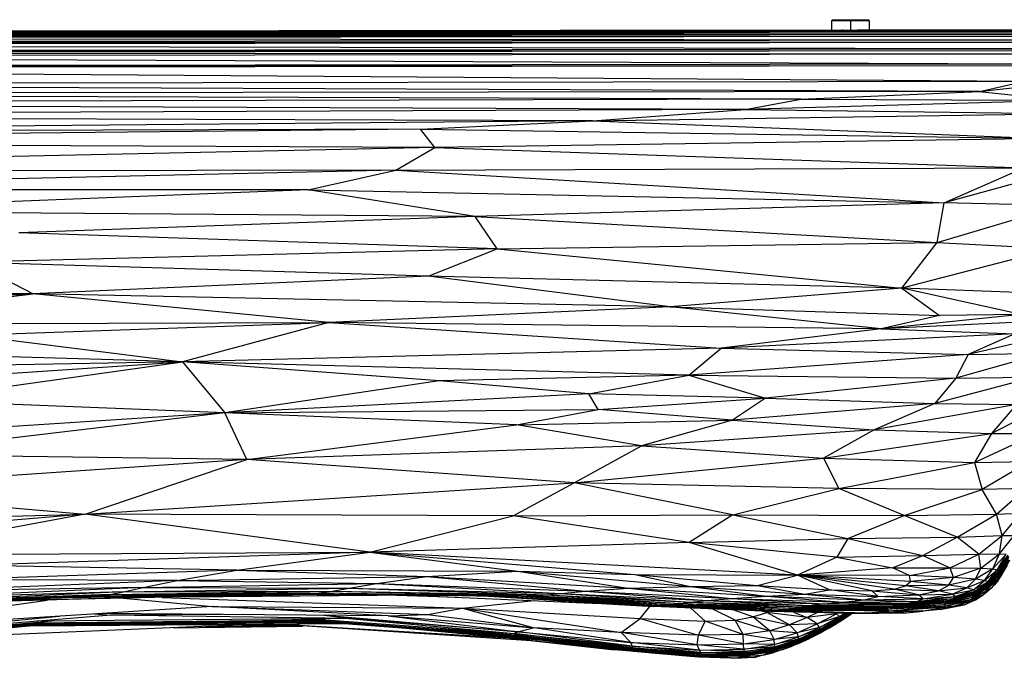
# Paper-space layout '_Posterior' of a CAD drawing. Header units: millimetres. Extents: x -674 to 124, y -13 to 1988.
# Tile 5 of 11: x -302 to -19, y -10 to 174. Entities that reach past the tile are written whole.
import ezdxf

# ---------------------------------------------------------------- set-up
doc = ezdxf.new("R2010")
doc.units = ezdxf.units.MM

psp = doc.layouts.new('_Posterior')

# ---------------------------------------------------------------- linework, layer by layer
at = {"color": 7, "linetype": 'Continuous', "lineweight": 25}
for p, q in [((-68.45, 173.57), (-68.75, 173.27)), ((-68.75, 173.27), (-68.75, 170.57)), ((-57.75, 173.27), (-68.75, 173.27)), ((-68.45, 173.57), (-58.05, 173.57)), ((-63.25, 173.57), (-63.25, 170.39)), ((-57.75, 173.27), (-58.05, 173.57)), ((-57.75, 170.57), (-57.75, 173.27)), ((-0.9, 170.46), (-546.28, 169.8)), ((-0.91, 170.19), (-546.28, 169.53)), ((-0.91, 170.19), (-546.28, 169.8)), ((-63.95, 170.4), (-483.04, 169.99)), ((-65.27, 170.51), (-482.94, 170.01)), ((-65.3, 170.52), (-482.76, 170.03)), ((-65.47, 170.54), (-482.74, 170.04)), ((-65.75, 170.54), (-482.45, 170.04)), ((-65.59, 170.54), (-482.45, 170.04)), ((-68.75, 170.57), (-57.75, 170.57)), ((-65.75, 170.57), (-65.75, 170.54)), ((-0.9, 170.46), (-62.56, 170.4)), ((-0.89, 170.59), (-61.23, 170.52)), ((-0.89, 170.59), (-61.21, 170.52)), ((-0.89, 170.62), (-61.03, 170.55)), ((-0.89, 170.62), (-60.92, 170.55)), ((-0.88, 170.62), (-60.75, 170.55)), ((-60.75, 170.55), (-60.75, 170.57)), ((-0.92, 169.75), (-546.28, 169.09)), ((-0.92, 169.75), (-546.28, 169.53)), ((-0.92, 169.28), (-546.28, 169.09)), ((-0.92, 169.28), (-546.27, 168.62)), ((-0.93, 168.78), (-546.27, 168.12)), ((-0.93, 168.78), (-546.27, 168.62)), ((-0.95, 167.71), (-546.27, 168.12)), ((-0.95, 167.71), (-546.26, 167.04)), ((-0.95, 166.98), (-546.26, 167.04)), ((-0.95, 166.98), (-546.26, 166.3)), ((-1.11, 165.11), (-546.26, 166.3)), ((-1.11, 165.11), (-546.25, 164.43)), ((-1.29, 164.6), (-546.25, 163.92)), ((-1.29, 164.6), (-546.25, 164.43)), ((-1.54, 163.68), (-546.25, 163.92)), ((-1.54, 163.68), (-546.24, 163)), ((-4.94, 160.77), (-546.24, 163)), ((-4.94, 160.77), (-546.22, 160.07)), ((-5.7, 160.28), (-546.22, 159.62)), ((-5.7, 160.28), (-546.22, 160.07)), ((-13.42, 155.77), (-546.22, 159.62)), ((-13.42, 155.77), (-546.19, 154.98)), ((-26.1, 152.88), (-546.19, 154.98)), ((-26.1, 152.88), (-13.42, 155.77)), ((-26.1, 152.88), (-0.85, 155.69)), ((-26.1, 152.88), (-546.17, 152.14)), ((-77.55, 150.7), (-546.17, 152.14)), ((-77.55, 150.7), (-546.15, 149.51)), ((-93.57, 147.72), (-77.55, 150.7)), ((-1.28, 150.32), (-93.57, 147.72)), ((-77.55, 150.7), (-26.1, 152.88)), ((-77.55, 150.7), (-1.28, 150.32)), ((-26.1, 152.88), (-1.28, 150.32)), ((-93.57, 147.72), (-546.15, 149.51)), ((-93.57, 147.72), (-546.13, 145.9)), ((-137.48, 144.41), (-93.57, 147.72)), ((-93.57, 147.72), (-1.75, 146.5)), ((-137.48, 144.41), (-546.13, 145.9)), ((-137.48, 144.41), (-1.75, 146.5)), ((-137.48, 144.41), (-545.46, 140.87)), ((-187.05, 142.03), (-545.46, 140.87)), ((-187.05, 142.03), (-544, 138.53)), ((-187.05, 142.03), (-137.48, 144.41)), ((-182.92, 136.75), (-187.05, 142.03)), ((-187.05, 142.03), (-6.37, 139.33)), ((-137.48, 144.41), (-6.37, 139.33)), ((-6.37, 139.33), (-182.92, 136.75)), ((-182.92, 136.75), (-544, 138.53)), ((-182.92, 136.75), (-503.96, 129.82)), ((-194.15, 130.23), (-182.92, 136.75)), ((-182.92, 136.75), (-13.34, 130.89)), ((-194.15, 130.23), (-13.34, 130.89)), ((-36.3, 120.87), (-13.34, 130.89)), ((-1.37, 130.43), (-36.3, 120.87)), ((-194.15, 130.23), (-503.96, 129.82)), ((-194.15, 130.23), (-442.22, 124.55)), ((-219.37, 124.59), (-194.15, 130.23)), ((-194.15, 130.23), (-36.3, 120.87)), ((-219.37, 124.59), (-442.22, 124.55)), ((-219.37, 124.59), (-372.55, 118.48)), ((-171.29, 116.93), (-219.37, 124.59)), ((-219.37, 124.59), (-36.3, 120.87)), ((-36.3, 120.87), (-171.29, 116.93)), ((-38.27, 109.41), (-36.3, 120.87)), ((-38.27, 109.41), (-2.71, 120.01)), ((-2.71, 120.01), (-36.3, 120.87)), ((-171.29, 116.93), (-372.55, 118.48)), ((-171.29, 116.93), (-302.66, 112.16)), ((-164.97, 107.6), (-171.29, 116.93)), ((-171.29, 116.93), (-38.27, 109.41)), ((-164.97, 107.6), (-302.66, 112.16)), ((-164.97, 107.6), (-38.27, 109.41)), ((-48.43, 96.24), (-38.27, 109.41)), ((-38.27, 109.41), (-4.83, 107.61)), ((-164.97, 107.6), (-316.29, 103.7)), ((-184.85, 99.74), (-164.97, 107.6)), ((-164.97, 107.6), (-48.43, 96.24)), ((-4.83, 107.61), (-48.43, 96.24)), ((-298.64, 94.65), (-316.29, 103.7)), ((-184.85, 99.74), (-316.29, 103.7)), ((-184.85, 99.74), (-298.64, 94.65)), ((-115.16, 90.87), (-184.85, 99.74)), ((-48.43, 96.24), (-184.85, 99.74)), ((-298.64, 94.65), (-503.83, 93.09)), ((-483.81, 85.59), (-298.64, 94.65)), ((-366.97, 85.96), (-298.64, 94.65)), ((-213.38, 86.34), (-298.64, 94.65)), ((-115.16, 90.87), (-298.64, 94.65)), ((-48.43, 96.24), (-115.16, 90.87)), ((-48.43, 96.24), (-37.62, 88.34)), ((-14.07, 88.67), (-48.43, 96.24)), ((-4.75, 94.66), (-48.43, 96.24)), ((-115.16, 90.87), (-213.38, 86.34)), ((-54.39, 84.56), (-115.16, 90.87)), ((-115.16, 90.87), (-37.62, 88.34)), ((-14.07, 88.67), (-54.39, 84.56)), ((-37.62, 88.34), (-54.39, 84.56)), ((-14.07, 88.67), (-37.62, 88.34)), ((-366.97, 85.96), (-213.38, 86.34)), ((-316.42, 82.7), (-213.38, 86.34)), ((-213.38, 86.34), (-255.59, 75)), ((-213.38, 86.34), (-100.5, 78.96)), ((-54.39, 84.56), (-213.38, 86.34)), ((-8.51, 86.76), (-54.39, 84.56)), ((-316.42, 82.7), (-255.59, 75)), ((-54.39, 84.56), (-100.5, 78.96)), ((-15.9, 83.11), (-100.5, 78.96)), ((-54.39, 84.56), (-15.9, 83.11)), ((-15.9, 83.11), (-29.37, 77.16)), ((-4.21, 83.02), (-29.37, 77.16)), ((-255.59, 75), (-357, 78.02)), ((-100.5, 78.96), (-255.59, 75)), ((-109.83, 71.18), (-100.5, 78.96)), ((-29.37, 77.16), (-109.83, 71.18)), ((-100.5, 78.96), (-29.37, 77.16)), ((-7.12, 77.58), (-32.9, 70.34)), ((-29.37, 77.16), (-32.9, 70.34)), ((-29.37, 77.16), (-7.12, 77.58)), ((-255.59, 75), (-364.83, 73.19)), ((-357.67, 68.27), (-255.59, 75)), ((-334.38, 63.97), (-255.59, 75)), ((-255.59, 75), (-243.38, 60.37)), ((-181.67, 69.53), (-255.59, 75)), ((-109.83, 71.18), (-255.59, 75)), ((-109.83, 71.18), (-181.67, 69.53)), ((-138.59, 65.86), (-109.83, 71.18)), ((-109.83, 71.18), (-87.74, 64.55)), ((-109.83, 71.18), (-32.9, 70.34)), ((-181.67, 69.53), (-243.38, 60.37)), ((-138.59, 65.86), (-181.67, 69.53)), ((-32.9, 70.34), (-87.74, 64.55)), ((-10.15, 70.69), (-39, 63)), ((-32.9, 70.34), (-39, 63)), ((-32.9, 70.34), (-10.15, 70.69)), ((-138.59, 65.86), (-243.38, 60.37)), ((-135.89, 61.34), (-138.59, 65.86)), ((-87.74, 64.55), (-138.59, 65.86)), ((-243.38, 60.37), (-334.38, 63.97)), ((-135.89, 61.34), (-87.74, 64.55)), ((-87.74, 64.55), (-97.23, 58.27)), ((-39, 63), (-97.23, 58.27)), ((-87.74, 64.55), (-39, 63)), ((-39, 63), (-56.4, 55.47)), ((-15.45, 62.76), (-56.4, 55.47)), ((-39, 63), (-15.45, 62.76)), ((-15.45, 62.76), (-22.67, 54.38)), ((-22.67, 54.38), (-6.84, 62.69)), ((-243.38, 60.37), (-406.48, 49.67)), ((-243.38, 60.37), (-343.94, 48.36)), ((-243.38, 60.37), (-135.89, 61.34)), ((-237.05, 46.9), (-243.38, 60.37)), ((-159.43, 56.87), (-243.38, 60.37)), ((-159.43, 56.87), (-135.89, 61.34)), ((-97.23, 58.27), (-135.89, 61.34)), ((-237.05, 46.9), (-159.43, 56.87)), ((-159.43, 56.87), (-97.23, 58.27)), ((-123.45, 50.83), (-159.43, 56.87)), ((-97.23, 58.27), (-123.45, 50.83)), ((-97.23, 58.27), (-56.4, 55.47)), ((-56.4, 55.47), (-123.45, 50.83)), ((-56.4, 55.47), (-70.99, 47.25)), ((-70.99, 47.25), (-22.67, 54.38)), ((-56.4, 55.47), (-22.67, 54.38)), ((-27.51, 46.05), (-9.68, 54.43)), ((-22.67, 54.38), (-27.51, 46.05)), ((-22.67, 54.38), (-9.68, 54.43)), ((-237.05, 46.9), (-343.94, 48.36)), ((-123.45, 50.83), (-237.05, 46.9)), ((-142.8, 40.21), (-123.45, 50.83)), ((-123.45, 50.83), (-70.99, 47.25)), ((-237.05, 46.9), (-364.11, 38.21)), ((-283.54, 31.12), (-237.05, 46.9)), ((-142.8, 40.21), (-237.05, 46.9)), ((-142.8, 40.21), (-70.99, 47.25)), ((-70.99, 47.25), (-66.62, 38.59)), ((-70.99, 47.25), (-27.51, 46.05)), ((-66.62, 38.59), (-27.51, 46.05)), ((-27.51, 46.05), (-11.66, 46.32)), ((-27.51, 46.05), (-25.38, 38.22)), ((-11.66, 46.32), (-25.38, 38.22)), ((-283.54, 31.12), (-142.8, 40.21)), ((-160.38, 30.65), (-142.8, 40.21)), ((-97.15, 30.92), (-142.8, 40.21)), ((-66.62, 38.59), (-142.8, 40.21)), ((-364.11, 38.21), (-283.54, 31.12)), ((-97.15, 30.92), (-66.62, 38.59)), ((-47.75, 30.8), (-66.62, 38.59)), ((-25.38, 38.22), (-66.62, 38.59)), ((-47.75, 30.8), (-25.38, 38.22)), ((-12.81, 38.58), (-25.38, 38.22)), ((-21.19, 31.19), (-25.38, 38.22)), ((-21.19, 31.19), (-12.81, 38.58)), ((-47.75, 30.8), (-21.19, 31.19)), ((-32.56, 24.57), (-21.19, 31.19)), ((-21.19, 31.19), (-14.16, 31.41)), ((-19.58, 25), (-21.19, 31.19)), ((-19.58, 25), (-14.16, 31.41)), ((-283.54, 31.12), (-419.55, 19.77)), ((-398.85, 28.17), (-283.54, 31.12)), ((-283.54, 31.12), (-346.82, 19.42)), ((-201.6, 20.24), (-283.54, 31.12)), ((-160.38, 30.65), (-283.54, 31.12)), ((-201.6, 20.24), (-160.38, 30.65)), ((-160.38, 30.65), (-97.15, 30.92)), ((-109.67, 22.96), (-160.38, 30.65)), ((-97.15, 30.92), (-109.67, 22.96)), ((-97.15, 30.92), (-64.05, 24.19)), ((-97.15, 30.92), (-47.75, 30.8)), ((-64.05, 24.19), (-47.75, 30.8)), ((-32.56, 24.57), (-47.75, 30.8)), ((-109.67, 22.96), (-201.6, 20.24)), ((-109.67, 22.96), (-64.05, 24.19)), ((-78.53, 13.57), (-109.67, 22.96)), ((-67.22, 18.76), (-109.67, 22.96)), ((-64.05, 24.19), (-67.22, 18.76)), ((-64.05, 24.19), (-32.56, 24.57)), ((-64.05, 24.19), (-42.45, 19.25)), ((-42.45, 19.25), (-32.56, 24.57)), ((-32.56, 24.57), (-19.58, 25)), ((-26.34, 19.66), (-32.56, 24.57)), ((-26.34, 19.66), (-19.58, 25)), ((-20.32, 19.73), (-16.11, 25.02)), ((-20.32, 19.73), (-19.58, 25)), ((-19.58, 25), (-16.11, 25.02)), ((-346.82, 19.42), (-201.6, 20.24)), ((-201.6, 20.24), (-315.44, 16.41)), ((-239.89, 15), (-201.6, 20.24)), ((-201.6, 20.24), (-159.12, 14.78)), ((-201.6, 20.24), (-125.34, 13.76)), ((-78.53, 13.57), (-201.6, 20.24)), ((-67.22, 18.76), (-78.53, 13.57)), ((-67.22, 18.76), (-42.45, 19.25)), ((-67.22, 18.76), (-51.14, 15.67)), ((-51.14, 15.67), (-42.45, 19.25)), ((-42.45, 19.25), (-26.34, 19.66)), ((-42.45, 19.25), (-34.59, 15.68)), ((-34.59, 15.68), (-26.34, 19.66)), ((-26.34, 19.66), (-20.32, 19.73)), ((-25.71, 15.63), (-26.34, 19.66)), ((-25.71, 15.63), (-20.32, 19.73)), ((-22.22, 15.42), (-20.32, 19.73)), ((-22.22, 15.42), (-18.47, 19.59)), ((-20.99, 15.16), (-18.47, 19.59)), ((-20.99, 15.16), (-17.88, 19.38)), ((-17.45, 17.86), (-20.73, 12.77)), ((-17.85, 17.46), (-20.73, 12.77)), ((-20.55, 14.9), (-17.88, 19.38)), ((-20.55, 14.9), (-17.67, 19.1)), ((-20.49, 13.65), (-17.73, 18.06)), ((-17.85, 17.46), (-20.49, 13.65)), ((-20.39, 14.61), (-17.67, 19.1)), ((-20.39, 14.61), (-17.64, 18.67)), ((-20.38, 14.21), (-17.64, 18.67)), ((-20.38, 14.21), (-17.73, 18.06)), ((-20.32, 19.73), (-18.47, 19.59)), ((-17.45, 17.86), (-19.46, 14.12)), ((-239.89, 15), (-321.9, 12.32)), ((-239.89, 15), (-315.44, 16.41)), ((-257.07, 12.04), (-239.89, 15)), ((-239.89, 15), (-185.23, 13.22)), ((-239.89, 15), (-159.12, 14.78)), ((-185.23, 13.22), (-159.12, 14.78)), ((-159.12, 14.78), (-127.28, 9.84)), ((-159.12, 14.78), (-109.27, 10.34)), ((-159.12, 14.78), (-125.34, 13.76)), ((-51.14, 15.67), (-78.53, 13.57)), ((-51.14, 15.67), (-34.59, 15.68)), ((-46.29, 13.45), (-51.14, 15.67)), ((-46.29, 13.45), (-34.59, 15.68)), ((-33.55, 12.88), (-34.59, 15.68)), ((-34.59, 15.68), (-25.71, 15.63)), ((-25.71, 15.63), (-33.55, 12.88)), ((-27.22, 12.43), (-25.71, 15.63)), ((-22.22, 15.42), (-27.22, 12.43)), ((-25.71, 15.63), (-22.22, 15.42)), ((-24.65, 12.02), (-22.22, 15.42)), ((-24.65, 12.02), (-20.99, 15.16)), ((-23.73, 11.67), (-20.99, 15.16)), ((-23.73, 11.67), (-20.55, 14.9)), ((-23.45, 10.63), (-20.38, 14.21)), ((-23.44, 11.36), (-20.55, 14.9)), ((-23.44, 11.36), (-20.39, 14.61)), ((-23.38, 11.04), (-20.39, 14.61)), ((-23.38, 11.04), (-20.38, 14.21)), ((-22.22, 15.42), (-20.99, 15.16)), ((-20.99, 15.16), (-20.55, 14.9)), ((-20.55, 14.9), (-20.39, 14.61)), ((-20.38, 14.21), (-20.49, 13.65)), ((-20.39, 14.61), (-20.38, 14.21)), ((-20.07, 13.08), (-18.08, 16.44)), ((-19.46, 14.12), (-18.08, 16.44)), ((-257.07, 12.04), (-330.35, 9.07)), ((-257.07, 12.04), (-321.9, 12.32)), ((-266.85, 10.02), (-257.07, 12.04)), ((-257.07, 12.04), (-185.23, 13.22)), ((-257.07, 12.04), (-199.68, 11.21)), ((-199.68, 11.21), (-185.23, 13.22)), ((-185.23, 13.22), (-139.56, 8.99)), ((-185.23, 13.22), (-127.28, 9.84)), ((-125.34, 13.76), (-109.27, 10.34)), ((-125.34, 13.76), (-90.11, 10.63)), ((-125.34, 13.76), (-78.53, 13.57)), ((-90.11, 10.63), (-78.53, 13.57)), ((-57.06, 9.08), (-78.53, 13.57)), ((-50.63, 9.57), (-78.53, 13.57)), ((-69.31, 9.32), (-78.53, 13.57)), ((-47.44, 10.48), (-78.53, 13.57)), ((-45.95, 11.76), (-78.53, 13.57)), ((-46.29, 13.45), (-78.53, 13.57)), ((-47.44, 10.48), (-45.95, 11.76)), ((-45.95, 11.76), (-46.29, 13.45)), ((-33.55, 12.88), (-46.29, 13.45)), ((-33.55, 12.88), (-45.95, 11.76)), ((-34.98, 10.7), (-45.95, 11.76)), ((-34.98, 10.7), (-33.55, 12.88)), ((-27.22, 12.43), (-34.98, 10.7)), ((-27.22, 12.43), (-33.55, 12.88)), ((-29.77, 9.96), (-27.22, 12.43)), ((-29.77, 9.96), (-24.65, 12.02)), ((-27.81, 9.39), (-24.65, 12.02)), ((-27.81, 9.39), (-23.73, 11.67)), ((-27.36, 8.59), (-23.44, 11.36)), ((-27.31, 8.95), (-23.73, 11.67)), ((-27.31, 8.95), (-23.44, 11.36)), ((-24.65, 12.02), (-27.22, 12.43)), ((-23.73, 11.67), (-24.65, 12.02)), ((-24.26, 8.97), (-20.73, 12.77)), ((-23.44, 11.36), (-23.73, 11.67)), ((-23.67, 10.01), (-20.49, 13.65)), ((-23.67, 10.01), (-20.73, 12.77)), ((-23.45, 10.63), (-20.49, 13.65)), ((-23.38, 11.04), (-23.44, 11.36)), ((-20.73, 12.77), (-22.6, 9.99)), ((-22.6, 9.99), (-20.9, 11.9)), ((-20.9, 11.9), (-21.74, 10.8)), ((-19.46, 14.12), (-20.9, 11.9)), ((-20.9, 11.9), (-20.07, 13.08)), ((-20.73, 12.77), (-20.9, 11.9)), ((-20.73, 12.77), (-19.46, 14.12)), ((-20.73, 12.77), (-20.49, 13.65)), ((-19.46, 14.12), (-20.07, 13.08)), ((-272.55, 8.77), (-338.58, 5.86)), ((-266.85, 10.02), (-335.74, 7.02)), ((-272.55, 8.77), (-335.74, 7.02)), ((-266.85, 10.02), (-330.35, 9.07)), ((-276.34, 8.04), (-212.44, 9.01)), ((-276.34, 8.04), (-272.55, 8.77)), ((-272.55, 8.77), (-266.85, 10.02)), ((-272.55, 8.77), (-207.61, 9.86)), ((-272.55, 8.77), (-212.44, 9.01)), ((-266.85, 10.02), (-199.68, 11.21)), ((-266.85, 10.02), (-207.61, 9.86)), ((-216.33, 8.49), (-212.44, 9.01)), ((-212.44, 9.01), (-207.61, 9.86)), ((-212.44, 9.01), (-150.78, 7.93)), ((-212.44, 9.01), (-153.63, 7.66)), ((-207.61, 9.86), (-199.68, 11.21)), ((-207.61, 9.86), (-150.78, 7.93)), ((-207.61, 9.86), (-146.65, 8.35)), ((-199.68, 11.21), (-146.65, 8.35)), ((-199.68, 11.21), (-139.56, 8.99)), ((-146.65, 8.35), (-139.56, 8.99)), ((-139.56, 8.99), (-127.28, 9.84)), ((-139.56, 8.99), (-104.65, 6.29)), ((-139.56, 8.99), (-97.45, 6.88)), ((-127.28, 9.84), (-109.27, 10.34)), ((-127.28, 9.84), (-97.45, 6.88)), ((-127.28, 9.84), (-87.39, 7.5)), ((-109.27, 10.34), (-90.11, 10.63)), ((-109.27, 10.34), (-87.39, 7.5)), ((-109.27, 10.34), (-76.41, 8.16)), ((-90.11, 10.63), (-76.41, 8.16)), ((-90.11, 10.63), (-69.31, 9.32)), ((-76.41, 8.16), (-69.31, 9.32)), ((-55.29, 7.44), (-69.31, 9.32)), ((-69.31, 9.32), (-57.06, 9.08)), ((-57.06, 9.08), (-50.63, 9.57)), ((-55.29, 7.44), (-57.06, 9.08)), ((-57.06, 9.08), (-43.62, 7.91)), ((-50.63, 9.57), (-47.44, 10.48)), ((-43.62, 7.91), (-50.63, 9.57)), ((-50.63, 9.57), (-37.91, 9.06)), ((-34.98, 10.7), (-47.44, 10.48)), ((-37.91, 9.06), (-47.44, 10.48)), ((-43.62, 7.91), (-37.91, 9.06)), ((-37.91, 9.06), (-34.98, 10.7)), ((-37.91, 9.06), (-29.77, 9.96)), ((-33.94, 8.1), (-37.91, 9.06)), ((-29.77, 9.96), (-34.98, 10.7)), ((-34.54, 6.43), (-27.36, 8.59)), ((-33.94, 8.1), (-29.77, 9.96)), ((-33.94, 8.1), (-27.81, 9.39)), ((-33.65, 6.87), (-27.31, 8.95)), ((-33.65, 6.87), (-27.36, 8.59)), ((-33.11, 7.4), (-27.81, 9.39)), ((-33.11, 7.4), (-27.31, 8.95)), ((-27.81, 9.39), (-29.77, 9.96)), ((-28.31, 6.66), (-24.26, 8.97)), ((-28.08, 7.24), (-23.67, 10.01)), ((-28.08, 7.24), (-24.26, 8.97)), ((-27.31, 8.95), (-27.81, 9.39)), ((-27.78, 7.8), (-23.45, 10.63)), ((-27.78, 7.8), (-23.67, 10.01)), ((-27.55, 8.23), (-23.38, 11.04)), ((-27.55, 8.23), (-23.45, 10.63)), ((-27.55, 8.23), (-27.36, 8.59)), ((-27.36, 8.59), (-23.38, 11.04)), ((-27.36, 8.59), (-27.31, 8.95)), ((-24.96, 8), (-22.6, 9.99)), ((-24.96, 8), (-24.26, 8.97)), ((-24, 8.67), (-24.96, 8)), ((-24.26, 8.97), (-23.67, 10.01)), ((-24.26, 8.97), (-22.6, 9.99)), ((-21.74, 10.8), (-24, 8.67)), ((-22.6, 9.99), (-24, 8.67)), ((-23.67, 10.01), (-23.45, 10.63)), ((-23.45, 10.63), (-23.38, 11.04)), ((-22.6, 9.99), (-21.74, 10.8)), ((-298.13, 6.61), (-359.93, 2.3)), ((-354.27, -2.24), (-294.52, 6.41)), ((-285.17, 7.31), (-348.98, 3.86)), ((-280.04, 7.59), (-343.63, 4.58)), ((-285.17, 7.31), (-343.63, 4.58)), ((-276.34, 8.04), (-340.65, 5.17)), ((-280.04, 7.59), (-340.65, 5.17)), ((-276.34, 8.04), (-338.58, 5.86)), ((-285, 6.68), (-305.31, 6.11)), ((-254.84, 7.31), (-302.19, 6.33)), ((-254.84, 7.31), (-301.1, 6.4)), ((-300.84, 6.42), (-256.45, 7.48)), ((-256.45, 7.48), (-290.34, 7.03)), ((-255.29, 7.7), (-290, 7.05)), ((-257.33, 7.67), (-289.48, 7.08)), ((-270.69, 7.47), (-289.17, 7.09)), ((-286.64, 7.23), (-231.46, 8.06)), ((-285.17, 7.31), (-221.16, 8.2)), ((-285.17, 7.31), (-280.04, 7.59)), ((-280.04, 7.59), (-216.33, 8.49)), ((-280.04, 7.59), (-221.16, 8.2)), ((-280.04, 7.59), (-276.34, 8.04)), ((-276.34, 8.04), (-216.33, 8.49)), ((-272.53, 6.94), (-247.02, 4.59)), ((-261.4, 7.17), (-174.9, 4.06)), ((-256.45, 7.48), (-223.84, 8.05)), ((-256.45, 7.48), (-240.19, 7.93)), ((-256.45, 7.48), (-190.43, 7.91)), ((-256.45, 7.48), (-254.84, 7.31)), ((-254.84, 7.31), (-188.51, 7.89)), ((-222.15, 8.06), (-233.1, 8.03)), ((-229.1, 8.09), (-191.49, 7.92)), ((-221.16, 8.2), (-216.33, 8.49)), ((-221.16, 8.2), (-156.64, 7.58)), ((-216.33, 8.49), (-153.63, 7.66)), ((-216.33, 8.49), (-156.64, 7.58)), ((-193.82, 7.84), (-176.13, 7.24)), ((-190.44, 7.87), (-135.51, 5.46)), ((-174.9, 4.06), (-154.34, 6.29)), ((-174.6, 7.75), (-163.29, 7.42)), ((-167.32, 7.54), (-151.68, 6.54)), ((-144.96, 6.03), (-166.78, 7.68)), ((-119.88, 4.52), (-165.99, 7.67)), ((-165.46, 7.67), (-121.09, 4.81)), ((-159.33, 7.61), (-121.09, 4.81)), ((-158.96, 7.61), (-117.59, 4.95)), ((-156.64, 7.58), (-153.63, 7.66)), ((-156.64, 7.58), (-114.7, 5.15)), ((-156.64, 7.58), (-117.59, 4.95)), ((-153.63, 7.66), (-150.78, 7.93)), ((-153.63, 7.66), (-112.27, 5.44)), ((-153.63, 7.66), (-114.7, 5.15)), ((-150.78, 7.93), (-146.65, 8.35)), ((-150.78, 7.93), (-109.26, 5.81)), ((-150.78, 7.93), (-112.27, 5.44)), ((-146.65, 8.35), (-109.26, 5.81)), ((-146.65, 8.35), (-104.65, 6.29)), ((-144.96, 6.03), (-119.88, 4.52)), ((-112.27, 5.44), (-109.26, 5.81)), ((-109.26, 5.81), (-104.65, 6.29)), ((-109.26, 5.81), (-75.12, 4.84)), ((-109.26, 5.81), (-77.85, 4.43)), ((-104.65, 6.29), (-97.45, 6.88)), ((-104.65, 6.29), (-71.01, 5.29)), ((-104.65, 6.29), (-75.12, 4.84)), ((-97.45, 6.88), (-87.39, 7.5)), ((-97.45, 6.88), (-71.01, 5.29)), ((-97.45, 6.88), (-65.42, 5.82)), ((-87.39, 7.5), (-76.41, 8.16)), ((-87.39, 7.5), (-65.42, 5.82)), ((-87.39, 7.5), (-59.31, 6.46)), ((-76.41, 8.16), (-59.31, 6.46)), ((-76.41, 8.16), (-55.29, 7.44)), ((-71.01, 5.29), (-65.42, 5.82)), ((-65.42, 5.82), (-59.31, 6.46)), ((-65.42, 5.82), (-44.13, 6.04)), ((-65.42, 5.82), (-46.94, 5.46)), ((-59.31, 6.46), (-55.29, 7.44)), ((-59.31, 6.46), (-42.31, 6.81)), ((-59.31, 6.46), (-44.13, 6.04)), ((-55.29, 7.44), (-43.62, 7.91)), ((-42.31, 6.81), (-55.29, 7.44)), ((-51.35, 4.58), (-35.33, 6.03)), ((-49.49, 5), (-34.54, 6.43)), ((-49.49, 5), (-35.33, 6.03)), ((-46.94, 5.46), (-33.65, 6.87)), ((-46.94, 5.46), (-34.54, 6.43)), ((-46.94, 5.46), (-44.13, 6.04)), ((-44.13, 6.04), (-33.11, 7.4)), ((-44.13, 6.04), (-33.65, 6.87)), ((-44.13, 6.04), (-42.31, 6.81)), ((-43.62, 7.91), (-33.94, 8.1)), ((-42.31, 6.81), (-43.62, 7.91)), ((-42.31, 6.81), (-33.94, 8.1)), ((-42.31, 6.81), (-33.11, 7.4)), ((-36.23, 5.18), (-28.08, 7.24)), ((-36.23, 5.18), (-28.31, 6.66)), ((-35.91, 5.61), (-27.78, 7.8)), ((-35.91, 5.61), (-28.08, 7.24)), ((-35.91, 4.8), (-28.31, 6.66)), ((-35.91, 4.8), (-27.96, 6.42)), ((-35.91, 5.61), (-35.33, 6.03)), ((-35.33, 6.03), (-27.55, 8.23)), ((-35.33, 6.03), (-27.78, 7.8)), ((-35.33, 6.03), (-34.54, 6.43)), ((-34.54, 6.43), (-27.55, 8.23)), ((-34.54, 6.43), (-33.65, 6.87)), ((-33.11, 7.4), (-33.94, 8.1)), ((-33.91, 4.58), (-27.21, 6.51)), ((-33.91, 4.58), (-27.96, 6.42)), ((-33.65, 6.87), (-33.11, 7.4)), ((-30.54, 5.08), (-27.21, 6.51)), ((-28.31, 6.66), (-24.96, 8)), ((-28.31, 6.66), (-28.08, 7.24)), ((-27.96, 6.42), (-28.31, 6.66)), ((-28.08, 7.24), (-27.78, 7.8)), ((-27.96, 6.42), (-24.96, 8)), ((-27.21, 6.51), (-27.96, 6.42)), ((-27.78, 7.8), (-27.55, 8.23)), ((-27.21, 6.51), (-25.07, 7.94)), ((-247.02, 4.59), (-354.27, -2.24)), ((-247.02, 4.59), (-174.9, 4.06)), ((-247.02, 4.59), (-185.05, 2.29)), ((-196.32, 1.85), (-247.02, 4.59)), ((-185.05, 2.29), (-174.9, 4.06)), ((-174.9, 4.06), (-123.75, 1.09)), ((-174.9, 4.06), (-129.28, -2.92)), ((-174.9, 4.06), (-154.31, -1.61)), ((-123.75, 1.09), (-120.97, 4.58)), ((-121.09, 4.81), (-117.59, 4.95)), ((-121.09, 4.81), (-83.82, 3.38)), ((-121.09, 4.81), (-119.88, 4.52)), ((-86.31, 3.11), (-121.09, 4.81)), ((-86.31, 3.11), (-119.88, 4.52)), ((-117.59, 4.95), (-114.7, 5.15)), ((-117.59, 4.95), (-81.23, 3.73)), ((-117.59, 4.95), (-83.82, 3.38)), ((-114.7, 5.15), (-112.27, 5.44)), ((-114.7, 5.15), (-79.71, 4.07)), ((-114.7, 5.15), (-81.23, 3.73)), ((-112.27, 5.44), (-77.85, 4.43)), ((-112.27, 5.44), (-79.71, 4.07)), ((-105.08, 0.38), (-109.22, 4.07)), ((-96.42, 0.67), (-102.83, 3.8)), ((-91.34, 1.54), (-97.04, 3.56)), ((-87.35, 2.83), (-88.85, 3.22)), ((-87.35, 2.83), (-86.64, 3.13)), ((-83.82, 3.38), (-86.31, 3.11)), ((-58.88, 2.64), (-86.31, 3.11)), ((-62.99, 2.54), (-86.31, 3.11)), ((-83.82, 3.38), (-81.23, 3.73)), ((-52.2, 3.34), (-83.82, 3.38)), ((-58.88, 2.64), (-83.82, 3.38)), ((-81.23, 3.73), (-79.71, 4.07)), ((-81.23, 3.73), (-53.06, 3.8)), ((-81.23, 3.73), (-52.2, 3.34)), ((-79.71, 4.07), (-77.85, 4.43)), ((-79.71, 4.07), (-52.54, 4.18)), ((-79.71, 4.07), (-53.06, 3.8)), ((-79.65, 2.95), (-75.7, 1.43)), ((-77.85, 4.43), (-75.12, 4.84)), ((-77.85, 4.43), (-51.35, 4.58)), ((-77.85, 4.43), (-52.54, 4.18)), ((-75.12, 4.84), (-71.01, 5.29)), ((-75.12, 4.84), (-49.49, 5)), ((-75.12, 4.84), (-51.35, 4.58)), ((-71.01, 5.29), (-46.94, 5.46)), ((-71.01, 5.29), (-49.49, 5)), ((-58.88, 2.64), (-52.2, 3.34)), ((-42.35, 3.18), (-58.88, 2.64)), ((-53.06, 3.8), (-36.23, 5.18)), ((-53.06, 3.8), (-35.91, 4.8)), ((-53.06, 3.8), (-52.54, 4.18)), ((-52.2, 3.34), (-53.06, 3.8)), ((-52.54, 4.18), (-35.91, 5.61)), ((-52.54, 4.18), (-36.23, 5.18)), ((-52.54, 4.18), (-51.35, 4.58)), ((-52.2, 3.34), (-35.91, 4.8)), ((-52.2, 3.34), (-33.91, 4.58)), ((-42.35, 3.18), (-52.2, 3.34)), ((-51.35, 4.58), (-35.91, 5.61)), ((-51.35, 4.58), (-49.49, 5)), ((-49.49, 5), (-46.94, 5.46)), ((-47.14, 2.74), (-42.35, 3.18)), ((-33.91, 4.58), (-42.35, 3.18)), ((-37.39, 3.73), (-42.35, 3.18)), ((-37.39, 3.73), (-30.54, 5.08)), ((-37.39, 3.73), (-33.91, 4.58)), ((-36.23, 5.18), (-35.91, 5.61)), ((-35.91, 4.8), (-36.23, 5.18)), ((-33.91, 4.58), (-35.91, 4.8)), ((-30.54, 5.08), (-33.91, 4.58)), ((-293.22, 0.34), (-365, -6.26)), ((-276.16, 2.11), (-361.44, -5.07)), ((-361.44, -5.07), (-290.92, 1.79)), ((-213.11, 0.01), (-301.71, -1.05)), ((-213.55, 0.19), (-301.08, -0.84)), ((-213.81, 0.41), (-300.15, -0.56)), ((-213.41, 0.67), (-299.21, -0.21)), ((-207.64, 1.12), (-297.63, 0.3)), ((-280.96, 2.42), (-276.16, 2.11)), ((-196.32, 1.85), (-279.31, 2.53)), ((-244.31, 2.24), (-276.16, 2.11)), ((-207.64, 1.12), (-276.16, 2.11)), ((-214.56, 0.76), (-232.7, 0.9)), ((-215.13, 0.5), (-223.97, 0.56)), ((-214.93, 0.3), (-220.37, 0.33)), ((-218.23, 1.03), (-160.1, -3.26)), ((-214.54, 0.12), (-217.78, 0.14)), ((-216.94, 0.64), (-159.91, -3.57)), ((-216.07, 0.38), (-159.53, -3.81)), ((-215.24, 0.17), (-159.07, -4.02)), ((-207.64, 1.12), (-214.86, 2)), ((-157.78, -4.29), (-214.16, 0)), ((-213.52, 1.99), (-158.75, -2.7)), ((-158.75, -2.7), (-207.64, 1.12)), ((-207.64, 1.12), (-160.1, -3.26)), ((-196.32, 1.85), (-185.05, 2.29)), ((-196.32, 1.85), (-154.31, -1.61)), ((-196.32, 1.85), (-158.75, -2.7)), ((-185.05, 2.29), (-154.31, -1.61)), ((-129.28, -2.92), (-123.75, 1.09)), ((-123.75, 1.09), (-105.08, 0.38)), ((-123.75, 1.09), (-106.97, -3.71)), ((-106.97, -3.71), (-105.08, 0.38)), ((-105.08, 0.38), (-96.42, 0.67)), ((-94.12, -3.47), (-105.08, 0.38)), ((-96.42, 0.67), (-91.34, 1.54)), ((-96.42, 0.67), (-86.46, -2.41)), ((-94.12, -3.47), (-96.42, 0.67)), ((-91.34, 1.54), (-87.35, 2.83)), ((-91.34, 1.54), (-80.84, -0.73)), ((-86.46, -2.41), (-91.34, 1.54)), ((-75.7, 1.43), (-87.35, 2.83)), ((-80.84, -0.73), (-87.35, 2.83)), ((-75.7, 1.43), (-80.84, -0.73)), ((-72.98, 2.78), (-75.7, 1.43)), ((-67.31, 2.49), (-75.7, 1.43)), ((-72.84, -0.47), (-75.7, 1.43)), ((-66.93, 0.06), (-73.35, -3.54)), ((-72.84, -0.47), (-67.31, 2.49)), ((-66.41, 1.72), (-72.84, -0.47)), ((-72.38, -2.83), (-66.44, 0.53)), ((-66.93, 0.06), (-72.38, -2.83)), ((-72.14, -1.47), (-66.41, 1.72)), ((-66.21, 1.32), (-72.14, -1.47)), ((-66.17, 0.88), (-72.07, -2.48)), ((-66.44, 0.53), (-72.07, -2.48)), ((-72.03, -1.97), (-66.21, 1.32)), ((-66.15, 1.09), (-72.03, -1.97)), ((-72.01, -2.25), (-66.15, 1.09)), ((-66.17, 0.88), (-72.01, -2.25)), ((-69.65, -1.73), (-65.51, 0.76)), ((-66.93, 0.06), (-69.65, -1.73)), ((-67.31, 2.49), (-67.68, 2.65)), ((-65.51, 0.76), (-67.4, -0.44)), ((-67.31, 2.49), (-67.06, 2.64)), ((-66.96, 2.63), (-67.31, 2.49)), ((-66.41, 1.72), (-67.31, 2.49)), ((-63.12, 2.54), (-66.93, 0.06)), ((-66.93, 0.06), (-63.01, 2.54)), ((-66.93, 0.06), (-65.51, 0.76)), ((-66.93, 0.06), (-66.44, 0.53)), ((-66.44, 0.53), (-63.37, 2.55)), ((-63.18, 2.54), (-66.44, 0.53)), ((-66.44, 0.53), (-66.17, 0.88)), ((-66.41, 1.72), (-65.07, 2.59)), ((-64.87, 2.58), (-66.41, 1.72)), ((-66.21, 1.32), (-66.41, 1.72)), ((-66.21, 1.32), (-64.31, 2.57)), ((-64.17, 2.57), (-66.21, 1.32)), ((-66.15, 1.09), (-66.21, 1.32)), ((-63.49, 2.55), (-66.17, 0.88)), ((-63.62, 2.55), (-66.17, 0.88)), ((-66.17, 0.88), (-66.15, 1.09)), ((-66.15, 1.09), (-63.91, 2.56)), ((-63.78, 2.56), (-66.15, 1.09)), ((-62.89, 2.54), (-65.51, 0.76)), ((-65.51, 0.76), (-62.94, 2.43)), ((-62.99, 2.54), (-47.14, 2.74)), ((-62.99, 2.54), (-58.88, 2.64)), ((-62.79, 2.54), (-62.94, 2.43)), ((-62.8, 2.54), (-62.94, 2.43)), ((-47.14, 2.74), (-58.88, 2.64)), ((-298.69, -1.01), (-367.19, -7.43)), ((-299.28, -0.82), (-366.81, -7.24)), ((-297.88, -0.53), (-366.43, -7.03)), ((-296.08, -0.18), (-365.93, -6.75)), ((-236.37, -0.63), (-341.55, -5.03)), ((-208.56, -0.42), (-299.6, -1.1)), ((-209.85, -0.33), (-299.45, -1.08)), ((-258.26, -1.54), (-220.99, -1.07)), ((-248.95, -1.16), (-222.63, -0.96)), ((-247.81, -1.11), (-223.35, -0.91)), ((-238.46, -0.72), (-224.37, -0.85)), ((-153.63, -5.45), (-228.6, -0.57)), ((-161.61, -4.54), (-228.39, -0.57)), ((-222.6, -0.1), (-211.54, -0.2)), ((-161.61, -4.54), (-194.45, -1.5)), ((-151.89, -5.1), (-187.3, -2.04)), ((-182.4, -1.61), (-159.91, -3.57)), ((-176.11, -2.37), (-159.53, -3.81)), ((-173.52, -2.77), (-159.07, -4.02)), ((-158.75, -2.7), (-160.1, -3.26)), ((-154.31, -1.61), (-158.75, -2.7)), ((-158.75, -2.7), (-126.44, -5.76)), ((-126.1, -6.89), (-158.75, -2.7)), ((-129.28, -2.92), (-154.31, -1.61)), ((-126.44, -5.76), (-154.31, -1.61)), ((-86.46, -2.41), (-94.12, -3.47)), ((-80.84, -0.73), (-86.46, -2.41)), ((-78.63, -3), (-86.46, -2.41)), ((-85.18, -4.95), (-86.46, -2.41)), ((-72.84, -0.47), (-80.84, -0.73)), ((-78.63, -3), (-80.84, -0.73)), ((-78.73, -5.8), (-72.38, -2.83)), ((-78.63, -3), (-72.84, -0.47)), ((-72.14, -1.47), (-78.63, -3)), ((-72.07, -2.48), (-78.31, -5.41)), ((-72.38, -2.83), (-78.31, -5.41)), ((-78.21, -4.21), (-72.14, -1.47)), ((-72.03, -1.97), (-78.21, -4.21)), ((-78.21, -5.14), (-72.01, -2.25)), ((-72.07, -2.48), (-78.21, -5.14)), ((-78.2, -4.81), (-72.03, -1.97)), ((-72.01, -2.25), (-78.2, -4.81)), ((-71.35, -2.74), (-75.04, -4.63)), ((-74.38, -4.27), (-69.65, -1.73)), ((-74.38, -4.27), (-71.35, -2.74)), ((-73.35, -3.54), (-69.65, -1.73)), ((-73.35, -3.54), (-72.38, -2.83)), ((-72.14, -1.47), (-72.84, -0.47)), ((-72.38, -2.83), (-72.07, -2.48)), ((-72.03, -1.97), (-72.14, -1.47)), ((-72.07, -2.48), (-72.01, -2.25)), ((-72.01, -2.25), (-72.03, -1.97)), ((-67.4, -0.44), (-71.35, -2.74)), ((-69.65, -1.73), (-71.35, -2.74)), ((-69.65, -1.73), (-67.4, -0.44)), ((-172.19, -3.19), (-151.89, -5.1)), ((-171.89, -3.06), (-157.78, -4.29)), ((-151.89, -5.1), (-161.61, -4.54)), ((-131.21, -7.87), (-161.61, -4.54)), ((-161.61, -4.54), (-153.63, -5.45)), ((-160.1, -3.26), (-126.1, -6.89)), ((-125.9, -7.38), (-160.1, -3.26)), ((-160.1, -3.26), (-159.91, -3.57)), ((-159.91, -3.57), (-125.9, -7.38)), ((-125.74, -7.65), (-159.91, -3.57)), ((-159.53, -3.81), (-159.91, -3.57)), ((-159.53, -3.81), (-125.74, -7.65)), ((-159.53, -3.81), (-125.71, -7.89)), ((-159.07, -4.02), (-159.53, -3.81)), ((-125.71, -7.89), (-159.07, -4.02)), ((-125.9, -8.1), (-159.07, -4.02)), ((-159.07, -4.02), (-157.78, -4.29)), ((-157.78, -4.29), (-125.9, -8.1)), ((-157.78, -4.29), (-151.89, -5.1)), ((-157.78, -4.29), (-125.74, -8.28)), ((-153.63, -5.45), (-131.21, -7.87)), ((-151.89, -5.1), (-125.74, -8.28)), ((-151.89, -5.1), (-131.21, -7.87)), ((-106.97, -3.71), (-129.28, -2.92)), ((-107.43, -6.5), (-129.28, -2.92)), ((-126.44, -5.76), (-129.28, -2.92)), ((-107.43, -6.5), (-106.97, -3.71)), ((-94.12, -3.47), (-106.97, -3.71)), ((-94.05, -6.17), (-106.97, -3.71)), ((-85.18, -4.95), (-94.12, -3.47)), ((-94.05, -6.17), (-94.12, -3.47)), ((-94.05, -6.17), (-85.18, -4.95)), ((-85.18, -4.95), (-78.63, -3)), ((-78.21, -4.21), (-85.18, -4.95)), ((-85.08, -6.34), (-85.18, -4.95)), ((-78.31, -5.41), (-85.15, -7.7)), ((-85.08, -6.34), (-78.21, -4.21)), ((-78.2, -4.81), (-85.08, -6.34)), ((-85.07, -7.04), (-78.2, -4.81)), ((-78.21, -5.14), (-85.07, -7.04)), ((-85.03, -7.41), (-78.21, -5.14)), ((-78.31, -5.41), (-85.03, -7.41)), ((-73.35, -3.54), (-79.64, -6.44)), ((-79.64, -6.44), (-74.38, -4.27)), ((-73.35, -3.54), (-78.73, -5.8)), ((-78.73, -5.8), (-78.31, -5.41)), ((-78.21, -4.21), (-78.63, -3)), ((-78.31, -5.41), (-78.21, -5.14)), ((-78.2, -4.81), (-78.21, -4.21)), ((-78.21, -5.14), (-78.2, -4.81)), ((-74.38, -4.27), (-78.18, -6.09)), ((-78.18, -6.09), (-75.04, -4.63)), ((-74.38, -4.27), (-75.04, -4.63)), ((-73.35, -3.54), (-74.38, -4.27)), ((-125.74, -8.28), (-131.21, -7.87)), ((-112.78, -9.43), (-131.21, -7.87)), ((-120.52, -8.82), (-131.21, -7.87)), ((-126.44, -5.76), (-107.43, -6.5)), ((-106.68, -8.03), (-126.44, -5.76)), ((-126.1, -6.89), (-126.44, -5.76)), ((-126.1, -6.89), (-106.68, -8.03)), ((-106.29, -8.71), (-126.1, -6.89)), ((-125.9, -7.38), (-126.1, -6.89)), ((-125.9, -7.38), (-106.29, -8.71)), ((-106.15, -9.06), (-125.9, -7.38)), ((-125.74, -7.65), (-125.9, -7.38)), ((-125.9, -8.1), (-125.71, -7.89)), ((-125.9, -8.1), (-106.98, -9.6)), ((-109.43, -9.72), (-125.9, -8.1)), ((-125.74, -8.28), (-125.9, -8.1)), ((-125.74, -7.65), (-106.15, -9.06)), ((-106.28, -9.33), (-125.74, -7.65)), ((-125.71, -7.89), (-125.74, -7.65)), ((-125.74, -8.28), (-109.43, -9.72)), ((-106.28, -9.33), (-125.71, -7.89)), ((-106.98, -9.6), (-125.71, -7.89)), ((-107.43, -6.5), (-94.05, -6.17)), ((-93.98, -7.69), (-107.43, -6.5)), ((-106.68, -8.03), (-107.43, -6.5)), ((-106.68, -8.03), (-93.98, -7.69)), ((-93.74, -8.44), (-106.68, -8.03)), ((-106.29, -8.71), (-106.68, -8.03)), ((-106.29, -8.71), (-93.74, -8.44)), ((-94.38, -9.48), (-85.67, -8.09)), ((-85.08, -6.34), (-94.05, -6.17)), ((-93.98, -7.69), (-94.05, -6.17)), ((-93.98, -7.69), (-85.08, -6.34)), ((-85.07, -7.04), (-93.98, -7.69)), ((-93.74, -8.44), (-93.98, -7.69)), ((-85.15, -7.7), (-93.75, -9.12)), ((-85.67, -8.09), (-93.75, -9.12)), ((-93.74, -8.44), (-85.07, -7.04)), ((-85.03, -7.41), (-93.74, -8.44)), ((-93.62, -8.82), (-93.74, -8.44)), ((-93.62, -8.82), (-85.03, -7.41)), ((-85.15, -7.7), (-93.62, -8.82)), ((-82.68, -7.81), (-88.02, -9.4)), ((-79.64, -6.44), (-86.92, -8.73)), ((-86.92, -8.73), (-82.68, -7.81)), ((-86.92, -8.73), (-85.67, -8.09)), ((-85.67, -8.09), (-78.73, -5.8)), ((-79.64, -6.44), (-85.67, -8.09)), ((-85.67, -8.09), (-85.15, -7.7)), ((-82.68, -7.81), (-85.3, -8.65)), ((-78.73, -5.8), (-85.15, -7.7)), ((-85.15, -7.7), (-85.03, -7.41)), ((-85.07, -7.04), (-85.08, -6.34)), ((-85.03, -7.41), (-85.07, -7.04)), ((-78.18, -6.09), (-82.68, -7.81)), ((-79.64, -6.44), (-82.68, -7.81)), ((-82.68, -7.81), (-79.85, -6.75)), ((-78.18, -6.09), (-79.85, -6.75)), ((-79.64, -6.44), (-78.73, -5.8)), ((-79.64, -6.44), (-78.18, -6.09)), ((-120.52, -8.82), (-110.06, -9.67)), ((-109.43, -9.72), (-106.98, -9.6)), ((-95.76, -10), (-109.43, -9.72)), ((-109.43, -9.72), (-106.86, -9.93)), ((-106.98, -9.6), (-106.28, -9.33)), ((-106.98, -9.6), (-94.38, -9.48)), ((-95.76, -10), (-106.98, -9.6)), ((-95.76, -10), (-106.86, -9.93)), ((-106.86, -9.93), (-94.61, -10.36)), ((-93.62, -8.82), (-106.29, -8.71)), ((-106.15, -9.06), (-106.29, -8.71)), ((-106.28, -9.33), (-106.15, -9.06)), ((-93.75, -9.12), (-106.28, -9.33)), ((-94.38, -9.48), (-106.28, -9.33)), ((-106.15, -9.06), (-93.62, -8.82)), ((-93.75, -9.12), (-106.15, -9.06)), ((-86.92, -8.73), (-95.76, -10)), ((-95.76, -10), (-88.02, -9.4)), ((-95.76, -10), (-94.38, -9.48)), ((-95.76, -10), (-94.61, -10.36)), ((-95.76, -10), (-91.21, -10.16)), ((-91.21, -10.16), (-94.61, -10.36)), ((-86.92, -8.73), (-94.38, -9.48)), ((-94.38, -9.48), (-93.75, -9.12)), ((-93.75, -9.12), (-93.62, -8.82)), ((-88.02, -9.4), (-91.21, -10.16)), ((-91.21, -10.16), (-90.18, -9.95)), ((-88.02, -9.4), (-90.18, -9.95)), ((-88.02, -9.4), (-85.3, -8.65)), ((-86.92, -8.73), (-88.02, -9.4))]:
    psp.add_line(p, q, dxfattribs=at)

doc.saveas('drawing.dxf')
